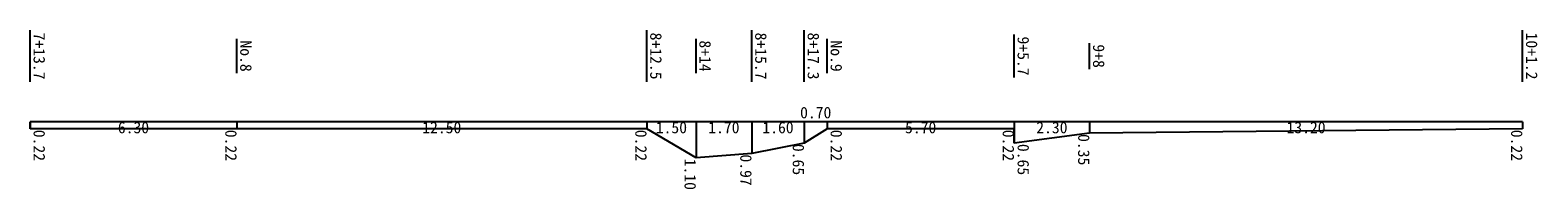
# Model space of a CAD drawing. Header units: metres. Extents: x 0 to 45966, y -2040 to 2788.
import ezdxf
from ezdxf.enums import TextEntityAlignment as Align

# ---------------------------------------------------------------- set-up
doc = ezdxf.new("R2010")
doc.units = ezdxf.units.M
doc.styles.add('STYLE1', font='msgothic.ttc')

msp = doc.modelspace()

# ---------------------------------------------------------------- linework, layer by layer
at = {"color": 5}
for p, q in [((0, 1212.5), (0, 2787.5)), ((18800, 1212.5), (18800, 2787.5)), ((22000, 1212.5), (22000, 2787.5)), ((23600, 1212.5), (23600, 2787.5)), ((45500, 1212.5), (45500, 2787.5)), ((6300, 1475), (6300, 2525)), ((20300, 1475), (20300, 2525)), ((24300, 1475), (24300, 2525)), ((30000, 1343.8), (30000, 2656.2)), ((32300, 1606.2), (32300, 2393.8))]:
    msp.add_line(p, q, dxfattribs=at)
for p, q in [((0, 0), (0, 0)), ((0, 0), (0, -220)), ((0, -220), (0, 0)), ((6300, 0), (0, 0)), ((6300, 0), (6300, 0)), ((6300, 0), (6300, -220)), ((18800, 0), (6300, 0)), ((18800, 0), (18800, 0)), ((18800, 0), (18800, -220)), ((20300, 0), (18800, 0)), ((20300, 0), (20300, 0)), ((20300, 0), (20300, -1100)), ((22000, 0), (20300, 0)), ((22000, 0), (22000, 0)), ((22000, 0), (22000, -970)), ((23600, 0), (22000, 0)), ((23600, 0), (23600, 0)), ((23600, 0), (23600, -650)), ((24300, 0), (23600, 0)), ((24300, 0), (24300, 0)), ((24300, 0), (24300, -220)), ((30000, 0), (24300, 0)), ((30000, 0), (30000, 0)), ((30000, 0), (30000, -220)), ((30000, 0), (30000, 0)), ((30000, 0), (30000, -650)), ((32300, 0), (30000, 0)), ((32300, 0), (32300, 0)), ((32300, 0), (32300, -350)), ((45500, 0), (32300, 0)), ((45500, 0), (45500, 0)), ((45500, 0), (45500, -220)), ((6300, -220), (0, -220)), ((18800, -220), (6300, -220)), ((20300, -1100), (18800, -220)), ((24300, -220), (23600, -650)), ((30000, -220), (24300, -220)), ((30000, -650), (30000, -220)), ((32300, -350), (30000, -650)), ((45500, -220), (32300, -350)), ((23600, -650), (22000, -970)), ((22000, -970), (20300, -1100))]:
    msp.add_line(p, q)

# ---------------------------------------------------------------- texts
at = {"color": 5, "style": 'STYLE1'}
for s, p in [('7+13.7', (0, 2000)), ('No.8', (6300, 2000)), ('8+12.5', (18800, 2000)), ('8+14', (20300, 2000)), ('8+15.7', (22000, 2000)), ('8+17.3', (23600, 2000)), ('No.9', (24300, 2000)), ('9+5.7', (30000, 2000)), ('9+8', (32300, 2000)), ('10+1.2', (45500, 2000))]:
    msp.add_text(s, height=350, rotation=-90, dxfattribs=at).set_placement(p, align=Align.BOTTOM_CENTER)
at = {"style": 'STYLE1'}
msp.add_text('0.70', height=350, dxfattribs=at).set_placement((23950, 0), align=Align.BOTTOM_CENTER)
for s, p in [('6.30', (3150, 0)), ('12.50', (12550, 0)), ('1.50', (19550, 0)), ('1.70', (21150, 0)), ('1.60', (22800, 0)), ('5.70', (27150, 0)), ('2.30', (31150, 0)), ('13.20', (38900, 0))]:
    msp.add_text(s, height=350, dxfattribs=at).set_placement(p, align=Align.TOP_CENTER)
for s, p in [('0.22', (0, -720)), ('0.22', (24300, -720)), ('0.65', (30000, -1150))]:
    msp.add_text(s, height=350, rotation=-90, dxfattribs=at).set_placement(p, align=Align.BOTTOM_CENTER)
for s, p in [('0.22', (6300, -720)), ('0.22', (18800, -720)), ('0.22', (30000, -720)), ('0.35', (32300, -850)), ('0.22', (45500, -720)), ('0.65', (23600, -1150)), ('1.10', (20300, -1600)), ('0.97', (22000, -1470))]:
    msp.add_text(s, height=350, rotation=-90, dxfattribs=at).set_placement(p, align=Align.TOP_CENTER)

doc.saveas('drawing.dxf')
